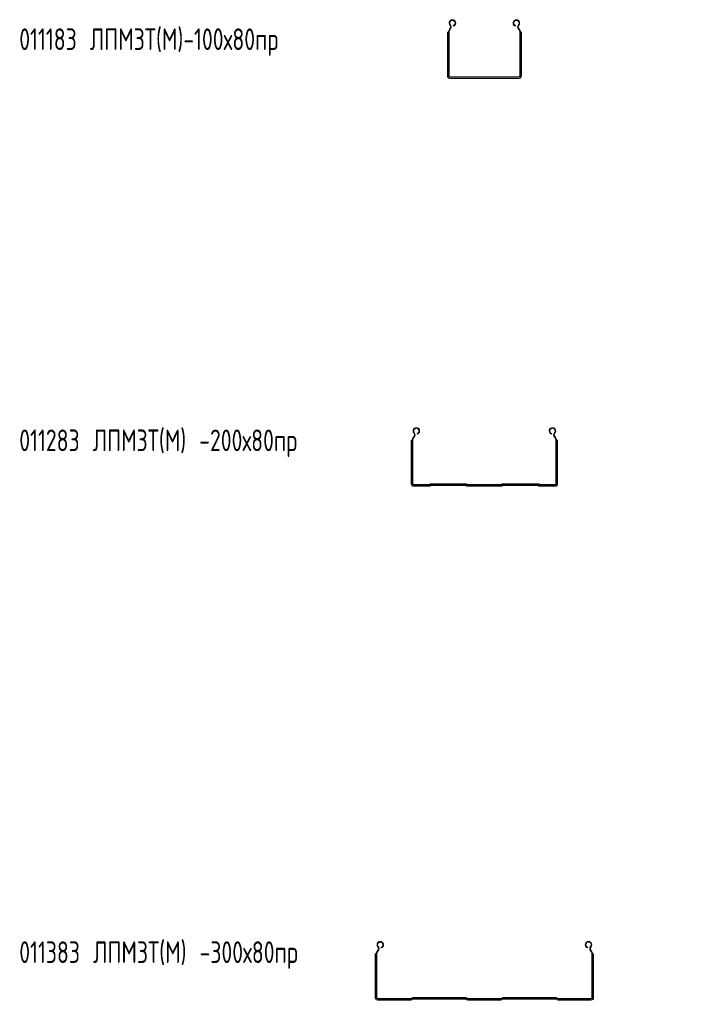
# Model space of a CAD drawing. Header units: millimetres. Extents: x -687 to 2818, y -3045 to -151.
# Tile 4 of 9: x -687 to 255, y -1517 to -151. Entities that reach past the tile are written whole.
import ezdxf

# ---------------------------------------------------------------- set-up
doc = ezdxf.new("R2010")
doc.units = ezdxf.units.MM
doc.styles.add('SLDTEXTSTYLE0', font='TXT', dxfattribs={"width": 0.7, "bigfont": 'bigfont'})

msp = doc.modelspace()

# ---------------------------------------------------------------- linework, layer by layer
at = {"color": 7, "linetype": 'Continuous', "lineweight": 15}
for p, q in [((-90.9, -164.3), (-90.6, -163.9)), ((-85.7, -160.1), (-85.9, -159.2)), ((0.6, -160.1), (0.8, -159.2)), ((5.5, -163.9), (5.8, -164.3)), ((-93.9, -229.3), (-93.9, -168.4)), ((-93.4, -168.4), (-93.9, -168.4)), ((-92.8, -168.4), (-93.4, -168.4)), ((-92.5, -168.4), (-92.8, -168.4)), ((-92.5, -229.3), (-92.5, -168.4)), ((-91.6, -229.3), (-91.6, -168.4)), ((-90.2, -164.9), (-89.9, -164.5)), ((4.8, -164.5), (5.1, -164.9)), ((6.6, -168.4), (6.6, -229.3)), ((7.5, -168.4), (7.7, -168.4)), ((7.5, -168.4), (7.5, -229.3)), ((7.7, -168.4), (8.3, -168.4)), ((8.3, -168.4), (8.9, -168.4)), ((8.9, -168.4), (8.9, -229.3)), ((5.7, -230.2), (-90.7, -230.2)), ((5.7, -231.1), (-90.7, -231.1)), ((5.7, -232.5), (-90.7, -232.5)), ((-143.4, -734.4), (-143.9, -734.4)), ((-143.9, -795.3), (-143.9, -734.4)), ((-142.8, -734.4), (-143.4, -734.4)), ((-142.5, -734.4), (-142.8, -734.4)), ((-142.5, -795.3), (-142.5, -734.4)), ((-141.6, -795.3), (-141.6, -734.4)), ((-140.9, -730.2), (-140.6, -729.9)), ((-140.2, -730.9), (-139.9, -730.5)), ((-135.7, -726.1), (-135.9, -725.2)), ((50.6, -726.1), (50.8, -725.2)), ((54.8, -730.5), (55.1, -730.9)), ((55.5, -729.9), (55.8, -730.2)), ((56.6, -734.4), (56.6, -795.3)), ((57.5, -734.4), (57.5, -795.3)), ((57.5, -734.4), (57.7, -734.4)), ((57.7, -734.4), (58.3, -734.4)), ((58.3, -734.4), (58.9, -734.4)), ((58.9, -734.4), (58.9, -795.3)), ((-119.7, -796.2), (-140.7, -796.2)), ((-119.7, -797.1), (-140.7, -797.1)), ((-119.7, -798.5), (-140.7, -798.5)), ((-118.6, -795.7), (-118.7, -795.8)), ((-118, -796.4), (-118, -796.4)), ((-117, -797.4), (-117.1, -797.4)), ((-68.2, -795), (-116.9, -795)), ((-68.2, -795.9), (-116.9, -795.9)), ((-68.2, -797.3), (-116.9, -797.3)), ((-68, -797.4), (-68.1, -797.4)), ((-67.1, -796.4), (-67.1, -796.4)), ((-66.4, -795.8), (-66.5, -795.7)), ((-19.7, -796.2), (-65.4, -796.2)), ((-19.7, -797.1), (-65.4, -797.1)), ((-19.7, -798.5), (-65.4, -798.5)), ((-18.6, -795.7), (-18.7, -795.8)), ((-18, -796.4), (-18, -796.4)), ((-17, -797.4), (-17.1, -797.4)), ((31.8, -795), (-16.9, -795)), ((31.8, -795.9), (-16.9, -795.9)), ((31.8, -797.3), (-16.9, -797.3)), ((32, -797.4), (31.9, -797.4)), ((32.9, -796.4), (32.9, -796.4)), ((33.6, -795.8), (33.5, -795.7)), ((55.7, -796.2), (34.6, -796.2)), ((55.7, -797.1), (34.6, -797.1)), ((55.7, -798.5), (34.6, -798.5)), ((-193.4, -1447.4), (-193.9, -1447.4)), ((-193.9, -1508.3), (-193.9, -1447.4)), ((-192.8, -1447.4), (-193.4, -1447.4)), ((-192.5, -1447.4), (-192.8, -1447.4)), ((-192.5, -1508.3), (-192.5, -1447.4)), ((-191.6, -1508.3), (-191.6, -1447.4)), ((-190.9, -1443.2), (-190.6, -1442.9)), ((-190.2, -1443.8), (-189.9, -1443.5)), ((-185.7, -1439), (-185.9, -1438.2)), ((100.6, -1439), (100.8, -1438.2)), ((104.8, -1443.5), (105.1, -1443.8)), ((105.5, -1442.9), (105.8, -1443.2)), ((106.6, -1447.4), (106.6, -1508.3)), ((107.5, -1447.4), (107.5, -1508.3)), ((107.5, -1447.4), (107.7, -1447.4)), ((107.7, -1447.4), (108.3, -1447.4)), ((108.3, -1447.4), (108.9, -1447.4)), ((108.9, -1447.4), (108.9, -1508.3)), ((-144.7, -1509.2), (-190.7, -1509.2)), ((-144.7, -1510.1), (-190.7, -1510.1)), ((-144.7, -1511.5), (-190.7, -1511.5)), ((-143.6, -1508.7), (-143.7, -1508.8)), ((-143, -1509.3), (-143, -1509.4)), ((-142, -1510.3), (-142.1, -1510.4)), ((-68.2, -1508), (-141.9, -1508)), ((-68.2, -1508.9), (-141.9, -1508.9)), ((-68.2, -1510.3), (-141.9, -1510.3)), ((-68, -1510.4), (-68.1, -1510.3)), ((-67.1, -1509.4), (-67.1, -1509.3)), ((-66.4, -1508.8), (-66.5, -1508.7)), ((-19.7, -1509.2), (-65.4, -1509.2)), ((-19.7, -1510.1), (-65.4, -1510.1)), ((-19.7, -1511.5), (-65.4, -1511.5)), ((-18.6, -1508.7), (-18.7, -1508.8)), ((-18, -1509.3), (-18, -1509.4)), ((-17, -1510.3), (-17.1, -1510.4)), ((56.8, -1508), (-16.9, -1508)), ((56.8, -1508.9), (-16.9, -1508.9)), ((56.8, -1510.3), (-16.9, -1510.3)), ((57, -1510.4), (56.9, -1510.3)), ((57.9, -1509.4), (57.9, -1509.3)), ((58.6, -1508.8), (58.5, -1508.7)), ((105.7, -1509.2), (59.6, -1509.2)), ((105.7, -1510.1), (59.6, -1510.1)), ((105.7, -1511.5), (59.6, -1511.5))]:
    msp.add_line(p, q, dxfattribs=at)
for centre, radius, start, end in [((-86.9, -155.7), 4.55, 285, 219.6825), ((-93.5, -161.1), 4, 316.4642, 39.6825), ((-86.9, -155.7), 3.65, 285, 219.6825), ((-93.5, -161.1), 4.9, 316.4642, 39.6825), ((1.8, -155.7), 4.55, 320.3175, 255), ((1.8, -155.7), 3.65, 320.3175, 255), ((8.4, -161.1), 4.9, 140.3175, 223.5358), ((8.4, -161.1), 4, 140.3175, 223.5358), ((-86.5, -168.4), 6, 136.4642, 180), ((-86.5, -168.4), 5.1, 136.4642, 180), ((1.5, -168.4), 5.1, 0, 43.5358), ((1.5, -168.4), 6, 0, 43.5358), ((-90.7, -229.3), 3.2, 180, 270), ((-90.7, -229.3), 1.8, 180, 270), ((-90.7, -229.3), 0.9, 180, 270), ((5.7, -229.3), 3.2, 270, 0), ((5.7, -229.3), 0.9, 270, 360), ((5.7, -229.3), 1.8, 270, 360), ((-136.9, -721.7), 4.55, 285, 219.6825), ((-136.9, -721.7), 3.65, 285, 219.6825), ((-143.5, -727.1), 4.9, 316.4642, 39.6825), ((51.8, -721.7), 4.55, 320.3175, 255), ((51.8, -721.7), 3.65, 320.3175, 255), ((58.4, -727.1), 4.9, 140.3175, 223.5358), ((-136.5, -734.4), 6, 136.4642, 180), ((-136.5, -734.4), 5.1, 136.4642, 180), ((-143.5, -727.1), 4, 316.4642, 39.6825), ((58.4, -727.1), 4, 140.3175, 223.5358), ((51.5, -734.4), 5.1, 0, 43.5358), ((51.5, -734.4), 6, 0, 43.5358), ((-140.7, -795.3), 3.2, 180, 270), ((-140.7, -795.3), 1.8, 180, 270), ((-140.7, -795.3), 0.9, 180, 270), ((-119.7, -794.7), 1.5, 270, 315), ((-119.7, -794.7), 2.4, 270, 315), ((-119.7, -794.7), 3.8, 270, 315), ((-116.9, -797.4), 2.4, 90, 135), ((-116.9, -797.4), 1.5, 90, 135), ((-116.9, -797.4), 0.1, 90, 135), ((-68.2, -797.4), 2.4, 45, 90), ((-68.2, -797.4), 1.5, 45, 90), ((-68.2, -797.4), 0.1, 45, 90), ((-65.4, -794.7), 3.8, 225, 270), ((-65.4, -794.7), 2.4, 225, 270), ((-65.4, -794.7), 1.5, 225, 270), ((-19.7, -794.7), 1.5, 270, 315), ((-19.7, -794.7), 2.4, 270, 315), ((-19.7, -794.7), 3.8, 270, 315), ((-16.9, -797.4), 2.4, 90, 135), ((-16.9, -797.4), 1.5, 90, 135), ((-16.9, -797.4), 0.1, 90, 135), ((31.8, -797.4), 2.4, 45, 90), ((31.8, -797.4), 1.5, 45, 90), ((31.8, -797.4), 0.1, 45, 90), ((34.6, -794.7), 3.8, 225, 270), ((34.6, -794.7), 2.4, 225, 270), ((34.6, -794.7), 1.5, 225, 270), ((55.7, -795.3), 0.9, 270, 0), ((55.7, -795.3), 1.8, 270, 0), ((55.7, -795.3), 3.2, 270, 0), ((-186.9, -1434.7), 4.55, 285, 219.6825), ((-186.9, -1434.7), 3.65, 285, 219.6825), ((101.8, -1434.7), 4.55, 320.3175, 255), ((101.8, -1434.7), 3.65, 320.3175, 255), ((-186.5, -1447.4), 6, 136.4642, 180), ((-186.5, -1447.4), 5.1, 136.4642, 180), ((-193.5, -1440.1), 4, 316.4642, 39.6825), ((-193.5, -1440.1), 4.9, 316.4642, 39.6825), ((108.4, -1440.1), 4.9, 140.3175, 223.5358), ((108.4, -1440.1), 4, 140.3175, 223.5358), ((101.5, -1447.4), 5.1, 0, 43.5358), ((101.5, -1447.4), 6, 0, 43.5358), ((-190.7, -1508.3), 3.2, 180, 270), ((-190.7, -1508.3), 1.8, 180, 270), ((-190.7, -1508.3), 0.9, 180, 270), ((-144.7, -1507.7), 1.5, 270, 315), ((-144.7, -1507.7), 2.4, 270, 315), ((-144.7, -1507.7), 3.8, 270, 315), ((-141.9, -1510.4), 2.4, 90, 135), ((-141.9, -1510.4), 1.5, 90, 135), ((-141.9, -1510.4), 0.1, 90, 135), ((-68.2, -1510.4), 2.4, 45, 90), ((-68.2, -1510.4), 1.5, 45, 90), ((-68.2, -1510.4), 0.1, 45, 90), ((-65.4, -1507.7), 3.8, 225, 270), ((-65.4, -1507.7), 2.4, 225, 270), ((-65.4, -1507.7), 1.5, 225, 270), ((-19.7, -1507.7), 1.5, 270, 315), ((-19.7, -1507.7), 2.4, 270, 315), ((-19.7, -1507.7), 3.8, 270, 315), ((-16.9, -1510.4), 2.4, 90, 135), ((-16.9, -1510.4), 1.5, 90, 135), ((-16.9, -1510.4), 0.1, 90, 135), ((56.8, -1510.4), 2.4, 45, 90), ((56.8, -1510.4), 1.5, 45, 90), ((56.8, -1510.4), 0.1, 45, 90), ((59.6, -1507.7), 3.8, 225, 270), ((59.6, -1507.7), 2.4, 225, 270), ((59.6, -1507.7), 1.5, 225, 270), ((105.7, -1508.3), 0.9, 270, 360), ((105.7, -1508.3), 1.8, 270, 0), ((105.7, -1508.3), 3.2, 270, 0)]:
    msp.add_arc(centre, radius, start, end, dxfattribs=at)

# ---------------------------------------------------------------- texts
at = {"color": 7, "linetype": 'Continuous', "lineweight": 0, "char_height": 30, "attachment_point": 1, "style": 'SLDTEXTSTYLE0'}
for s, insert in [('011183 \\M+1844C\\M+18450\\M+1844D\\M+18448\\M+18453(\\M+1844D)-100\\M+1848780\\M+18481\\M+18482', (-687.5, -163.2)), ('011283 \\M+1844C\\M+18450\\M+1844D\\M+18448\\M+18453(\\M+1844D) -200\\M+1848780\\M+18481\\M+18482', (-687.5, -719.8)), ('011383 \\M+1844C\\M+18450\\M+1844D\\M+18448\\M+18453(\\M+1844D) -300\\M+1848780\\M+18481\\M+18482', (-687.5, -1430))]:
    msp.add_mtext(s, dxfattribs=dict(at, insert=insert))

doc.saveas('drawing.dxf')
